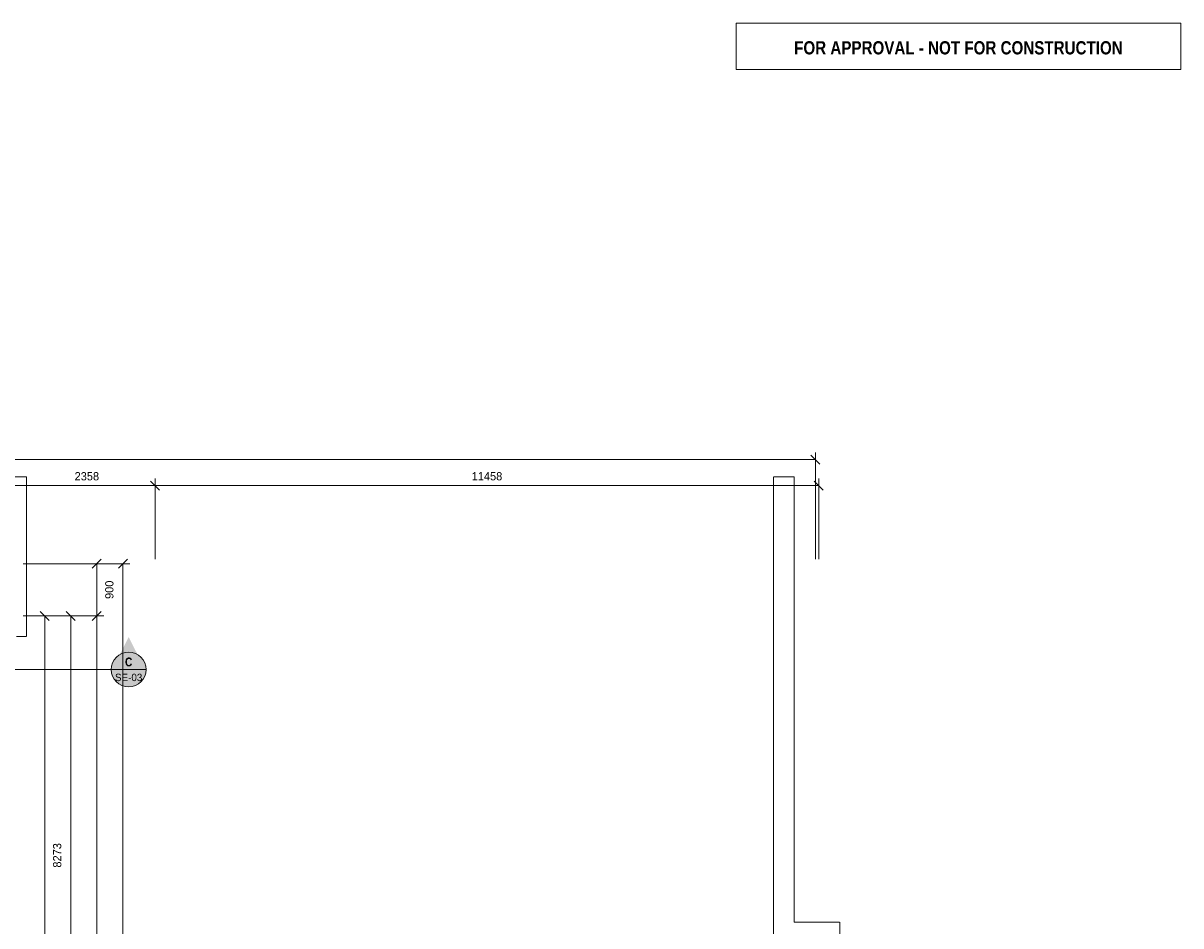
# Model space of a CAD drawing. Header units: millimetres. Extents: x -6044 to 39056, y -10454 to 29228.
# Tile 4 of 4: x 19069 to 39056, y 13637 to 29228. Entities that reach past the tile are written whole.
import ezdxf
from ezdxf.enums import TextEntityAlignment as Align

# ---------------------------------------------------------------- set-up
doc = ezdxf.new("R2010")
doc.units = ezdxf.units.MM
doc.linetypes.add('DASHED', pattern=[1.524, 1.27, -0.254])
for name, color, linetype in [('FILL-RED', 7, 'Continuous'), ('FILL-WHITE', 7, 'Continuous'), ('LINE-INK', 7, 'Continuous'), ('LINE-RED', 7, 'Continuous'), ('LINE-RED-DASH', 7, 'DASHED'), ('LINE-STEEL_GREY-DASH', 7, 'DASHED'), ('TEXT-INK', 7, 'Continuous'), ('TEXT-RED', 7, 'Continuous')]:
    doc.layers.add(name, color=color, linetype=linetype)
doc.styles.add('OpenSansCondensed-Bold', font='OpenSansCondensed-Bold.ttf')

msp = doc.modelspace()

# ---------------------------------------------------------------- hatches: boundary and pattern name
at = {"layer": 'FILL-RED', "true_color": 0xb81a1f}
h = msp.add_hatch(color=256, dxfattribs=at)
h.dxf.hatch_style = 1
h.paths.add_polyline_path([(20891, 18624), (20606, 18064), (21176, 18064)])
at = {"layer": 'FILL-WHITE', "true_color": 0xffffff}
h = msp.add_hatch(color=256, dxfattribs=at)
h.dxf.hatch_style = 1
h.paths.add_polyline_path([(21191, 18064), (21180, 18142), (21150, 18214), (21103, 18276), (21041, 18324), (20968, 18354), (20891, 18364), (20813, 18354), (20741, 18324), (20678, 18276), (20631, 18214), (20601, 18142), (20591, 18064), (20601, 17986), (20631, 17914), (20678, 17852), (20741, 17804), (20813, 17774), (20891, 17764), (20968, 17774), (21041, 17804), (21103, 17852), (21150, 17914), (21180, 17986)])

# ---------------------------------------------------------------- linework, layer by layer
at = {"layer": 'LINE-INK', "lineweight": 5}
for p, q in [((32747, 19971), (32747, 21811)), ((32747, 21691), (-35, 21691)), ((32824, 21613), (32669, 21768)), ((32806, 21241), (-35, 21241)), ((21426, 21163), (21270, 21318)), ((21348, 19971), (21348, 21361)), ((32883, 21163), (32728, 21318)), ((32806, 19971), (32806, 21361)), ((19071, 19891), (20461, 19891)), ((19071, 19891), (20911, 19891)), ((20263, 19813), (20418, 19968)), ((20341, -35), (20341, 19891)), ((20713, 19813), (20868, 19968)), ((20791, -35), (20791, 19891)), ((19071, 18991), (19561, 18991)), ((19071, 18991), (20011, 18991)), ((19071, 18991), (20461, 18991)), ((19363, 19068), (19518, 18913)), ((19441, 18991), (19441, 1653)), ((19813, 19068), (19968, 18913)), ((19891, 18991), (19891, 1653)), ((20263, 18913), (20418, 19068))]:
    msp.add_line(p, q, dxfattribs=at)
at = {"layer": 'LINE-RED', "lineweight": 5}
msp.add_line((20591, 18064), (21191, 18064), dxfattribs=at)
msp.add_lwpolyline([(31377, 28428), (39056, 28428), (39056, 29228), (31377, 29228)], close=True, dxfattribs=at)
msp.add_circle((20891, 18064), 300, dxfattribs=at)
at = {"layer": 'LINE-RED-DASH', "lineweight": 5}
msp.add_line((20891, 18064), (18191, 18064), dxfattribs=at)
at = {"layer": 'LINE-STEEL_GREY-DASH', "lineweight": 5}
for points in [[(18635, 2571), (21038, 2571), (21038, 7418), (32810, 7418), (32810, 13348), (32022, 13348), (32022, 21391), (32378, 21391), (32378, 13703), (33166, 13703), (33166, 865), (29003, 865), (29003, 300), (25165, 300), (25165, 864), (21003, 864), (21003, 2215), (18991, 2215)], [(18770, 21391), (19126, 21391), (19126, 18635), (18956, 18635)]]:
    msp.add_lwpolyline(points, dxfattribs=at)

# ---------------------------------------------------------------- texts
at = {"layer": 'TEXT-INK'}
for s, p in [('2358', (20169, 21331)), ('11458', (27077, 21331))]:
    msp.add_text(s, height=142.2, dxfattribs=at).set_placement(p, align=Align.CENTER)
for s, p in [('900', (20628, 19441)), ('8273', (19728, 14854))]:
    msp.add_text(s, height=142.2, rotation=90, dxfattribs=at).set_placement(p, align=Align.CENTER)
at = {"layer": 'TEXT-RED', "style": 'OpenSansCondensed-Bold'}
for s, height, p in [('FOR APPROVAL - NOT FOR CONSTRUCTION', 228.6, (35216, 28688)), ('C', 152, (20891, 18119))]:
    msp.add_text(s, height=height, dxfattribs=at).set_placement(p, align=Align.CENTER)
at = {"layer": 'TEXT-RED'}
msp.add_text('SE-03', height=127, dxfattribs=at).set_placement((20891, 17864), align=Align.CENTER)

doc.saveas('drawing.dxf')
